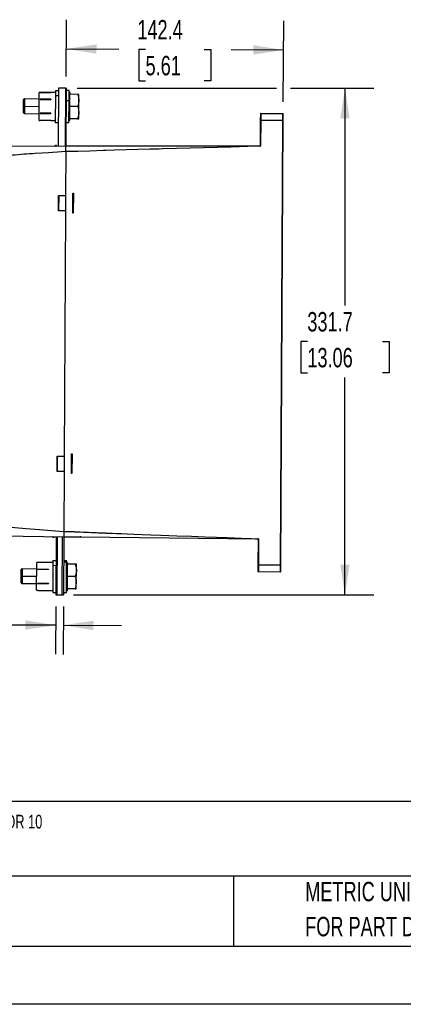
# Model space of a CAD drawing. Header units: millimetres. Extents: x 0 to 1676, y 0 to 1295.
# Tile 28 of 64: x 584 to 835, y 0 to 645. Entities that reach past the tile are written whole.
import ezdxf

# ---------------------------------------------------------------- set-up
doc = ezdxf.new("R2010")
doc.units = ezdxf.units.MM
doc.header["$LTSCALE"] = 6
doc.linetypes.add('CENTERX2', pattern=[20.32, 12.7, -2.54, 2.54, -2.54])
doc.layers.add('DIMENSIONS', color=140, linetype='Continuous', lineweight=25)
doc.layers.add('TEXT', color=140, linetype='Continuous', lineweight=25)
doc.styles.add('SLDTEXTSTYLE0', font='TXT', dxfattribs={"width": 0.7})
doc.dimstyles.new('SLDDIMSTYLE0', dxfattribs={"dimtxt": 12.948047, "dimasz": 19.812, "dimexe": 0, "dimexo": 0.0625, "dimgap": 3.237012, "dimtad": 0, "dimtih": 1, "dimtoh": 1, "dimrnd": 1e-09, "dimzin": 12, "dimdsep": 46, "dimtxsty": 'SLDTEXTSTYLE0', "dimsah": 1, "dimcen": 0.09, "dimadec": 0, "dimazin": 3, "dimtfac": 1, "dimtofl": 0, "dimtmove": 0, "dimatfit": 3, "dimfxl": 0, "dimfrac": 2, "dimtolj": 1, "dimtzin": 12, "dimarcsym": 0})
doc.dimstyles.new('SLDDIMSTYLE2', dxfattribs={"dimtxt": 12.948047, "dimasz": 19.812, "dimexe": 0, "dimexo": 0.0625, "dimgap": 3.237012, "dimtad": 0, "dimtih": 1, "dimtoh": 1, "dimrnd": 1e-09, "dimzin": 4, "dimdsep": 46, "dimtxsty": 'SLDTEXTSTYLE0', "dimsah": 1, "dimcen": 0.09, "dimadec": 0, "dimazin": 1, "dimtfac": 1, "dimtmove": 0, "dimatfit": 0, "dimfxl": 0, "dimfrac": 2, "dimtolj": 1, "dimtzin": 12, "dimarcsym": 0})

# ---------------------------------------------------------------- blocks, each defined once
blk = doc.blocks.new('SW_NOTE_0')
at = {"layer": 'TEXT', "color": 0, "linetype": 'CENTERX2', "lineweight": 18, "attachment_point": 1, "style": 'SLDTEXTSTYLE0'}
for s, insert, char_height in [('WEG ELECTRIC SSW900 SERIES FULL-FEATURED SOFT STARTER, 255A, 220-575 VAC AT 3-PHASE, TRIP CLASS 10/20/30, RATED FOR 10', (0, 11.55), 8.95695), ('START/HOUR, INTERNALLY BYPASSED, D FRAME, OPTIONAL COMMUNICATION AND RTD CARDS AVAILABLE', (0, -9.41), 8.957)]:
    blk.add_mtext(s, dxfattribs=dict(at, insert=insert, char_height=char_height))
blk = doc.blocks.new('SW_NOTE_0_3')
at = {"layer": 'TEXT', "color": 0, "linetype": 'CENTERX2', "lineweight": 18, "char_height": 12.7, "attachment_point": 1, "style": 'SLDTEXTSTYLE0'}
for s, insert in [('PART DIMENSIONS MAY DIFFER SLIGHTLY', (0, 16.37)), ("DUE TO MANUFACTURER'S VARIANCES", (0, -6.56))]:
    blk.add_mtext(s, dxfattribs=dict(at, insert=insert))
blk = doc.blocks.new('SW_NOTE_0_6')
at = {"layer": 'TEXT', "color": 0, "linetype": 'CENTERX2', "lineweight": 18, "char_height": 12.7, "attachment_point": 1, "style": 'SLDTEXTSTYLE0'}
for s, insert in [('METRIC UNITS USED', (0, 16.37)), ('FOR PART DESIGN', (0, -6.56))]:
    blk.add_mtext(s, dxfattribs=dict(at, insert=insert))
blk = doc.blocks.new('_D_7')
at = {"layer": 'DIMENSIONS'}
for p, q in [((614.19, 607.39), (614.38, 644.53)), ((756.5, 590.89), (756.78, 643.79)), ((614.28, 625.48), (648.7, 625.3)), ((666.24, 625.11), (661.9, 625.11)), ((661.9, 625.11), (661.9, 604.53)), ((704.72, 625.11), (709.07, 625.11)), ((709.07, 625.11), (709.07, 604.53)), ((756.68, 624.74), (722.26, 624.92)), ((661.9, 604.53), (666.24, 604.53)), ((709.07, 604.53), (704.72, 604.53))]:
    blk.add_line(p, q, dxfattribs=at)
for points in [[(614.28, 625.48), (634.08, 622.33), (634.11, 628.43)], [(756.68, 624.74), (736.89, 627.89), (736.85, 621.79)]]:
    blk.add_solid(points, dxfattribs=at)
at = {"layer": 'DIMENSIONS', "char_height": 12.7, "attachment_point": 1, "style": 'SLDTEXTSTYLE0'}
for s, insert in [('142.4', (660.86, 644.38)), ('5.61', (666.24, 620.9))]:
    blk.add_mtext(s, dxfattribs=dict(at, insert=insert))
blk = doc.blocks.new('_D_8')
at = {"layer": 'DIMENSIONS'}
for p, q in [((621.47, 599.77), (751.98, 599.77)), ((761.12, 599.77), (815.94, 599.77)), ((796.89, 599.77), (796.89, 457.42)), ((772.27, 433.94), (767.92, 433.94)), ((767.92, 433.94), (767.92, 413.36)), ((821.52, 433.94), (825.86, 433.94)), ((825.86, 433.94), (825.86, 413.36)), ((767.92, 413.36), (772.27, 413.36)), ((825.86, 413.36), (821.52, 413.36)), ((796.89, 268.11), (796.89, 410.46)), ((619.03, 268.11), (815.94, 268.11))]:
    blk.add_line(p, q, dxfattribs=at)
for points in [[(796.89, 599.77), (793.85, 579.96), (799.94, 579.96)], [(796.89, 268.11), (799.94, 287.92), (793.85, 287.92)]]:
    blk.add_solid(points, dxfattribs=at)
at = {"layer": 'DIMENSIONS', "char_height": 12.7, "attachment_point": 1, "style": 'SLDTEXTSTYLE0'}
for s, insert in [('331.7', (772.27, 453.21)), ('13.06', (772.27, 429.73))]:
    blk.add_mtext(s, dxfattribs=dict(at, insert=insert))
blk = doc.blocks.new('_D_9')
at = {"layer": 'DIMENSIONS'}
for p, q in [((607.37, 260.51), (607.21, 229.15)), ((612.37, 260.48), (612.21, 229.13)), ((520.68, 248.32), (516.33, 248.32)), ((516.33, 248.32), (516.33, 227.74)), ((559.15, 248.32), (563.5, 248.32)), ((563.5, 248.32), (563.5, 227.74)), ((584.94, 248.32), (573.8, 248.32)), ((607.31, 248.2), (584.94, 248.32)), ((612.31, 248.18), (650.41, 247.98)), ((516.33, 227.74), (520.68, 227.74)), ((563.5, 227.74), (559.15, 227.74))]:
    blk.add_line(p, q, dxfattribs=at)
for points in [[(607.31, 248.2), (587.51, 251.35), (587.48, 245.26)], [(612.31, 248.18), (632.1, 245.02), (632.14, 251.12)]]:
    blk.add_solid(points, dxfattribs=at)
at = {"layer": 'DIMENSIONS', "char_height": 12.7, "attachment_point": 1, "style": 'SLDTEXTSTYLE0'}
for s, insert in [('5.0', (526.06, 267.59)), ('0.20', (520.68, 244.11))]:
    blk.add_mtext(s, dxfattribs=dict(at, insert=insert))

msp = doc.modelspace()

# ---------------------------------------------------------------- linework, layer by layer
for p, q in [((609.149, 599.792), (608.95, 561.816)), ((609.449, 599.79), (609.149, 599.792)), ((609.25, 561.818), (609.449, 599.79)), ((613.849, 599.767), (609.449, 599.79)), ((613.849, 599.767), (613.651, 561.848)), ((614.149, 599.766), (613.849, 599.767)), ((614.149, 599.766), (613.95, 561.766)), ((596.439, 578.714), (596.534, 597.002)), ((597.195, 596.998), (596.534, 597.002)), ((597.249, 597.092), (597.195, 596.997)), ((597.195, 596.998), (597.249, 597.092)), ((597.195, 596.997), (604.274, 596.96)), ((597.249, 597.092), (604.22, 597.055)), ((604.274, 596.96), (604.22, 597.055)), ((607.134, 596.946), (604.274, 596.961)), ((607.124, 595.06), (607.031, 577.303)), ((607.141, 598.302), (607.124, 595.06)), ((607.124, 595.06), (609.124, 595.05)), ((607.141, 598.302), (609.141, 598.292)), ((616.141, 598.255), (614.141, 598.266)), ((616.107, 591.765), (616.141, 598.255)), ((616.734, 596.896), (616.134, 596.899)), ((616.687, 587.917), (616.727, 595.587)), ((616.727, 595.587), (616.728, 595.752)), ((616.728, 595.752), (616.734, 596.896)), ((621.813, 595.726), (616.728, 595.752)), ((622.528, 595.722), (621.813, 595.726)), ((622.507, 591.722), (622.528, 595.722)), ((586.108, 592.084), (586.065, 583.741)), ((586.108, 592.084), (586.941, 592.908)), ((586.915, 587.908), (586.888, 582.908)), ((586.941, 592.908), (586.915, 587.908)), ((586.915, 587.908), (596.486, 587.858)), ((586.941, 592.908), (596.513, 592.858)), ((597.172, 592.568), (597.17, 592.283)), ((597.225, 592.473), (597.17, 592.283)), ((597.17, 592.283), (604.249, 592.246)), ((604.251, 592.531), (597.172, 592.568)), ((597.172, 592.568), (597.225, 592.473)), ((597.225, 592.473), (604.196, 592.437)), ((604.251, 592.531), (604.196, 592.437)), ((604.196, 592.437), (604.249, 592.246)), ((604.249, 592.246), (604.251, 592.531)), ((614.107, 591.775), (616.107, 591.765)), ((616.031, 577.256), (616.107, 591.765)), ((616.645, 579.917), (616.685, 587.588)), ((616.685, 587.588), (616.686, 587.752)), ((616.686, 587.752), (616.687, 587.917)), ((621.772, 587.726), (616.686, 587.752)), ((622.465, 583.722), (622.507, 591.722)), ((586.888, 582.908), (586.065, 583.741)), ((596.46, 582.858), (586.888, 582.908)), ((597.124, 583.426), (597.122, 583.141)), ((597.177, 583.236), (597.122, 583.141)), ((597.122, 583.141), (604.201, 583.104)), ((604.203, 583.389), (597.124, 583.426)), ((597.124, 583.426), (597.177, 583.236)), ((597.177, 583.236), (604.148, 583.199)), ((604.203, 583.389), (604.148, 583.199)), ((604.148, 583.199), (604.201, 583.104)), ((604.201, 583.104), (604.203, 583.389)), ((622.444, 579.722), (622.465, 583.722)), ((741.463, 582.967), (741.441, 578.768)), ((741.763, 583.266), (741.762, 583.185)), ((741.763, 583.266), (756.315, 583.266)), ((756.465, 583.266), (756.315, 583.267)), ((756.441, 578.766), (756.465, 583.266)), ((596.439, 578.714), (597.099, 578.711)), ((604.178, 578.675), (597.099, 578.712)), ((597.099, 578.712), (597.099, 578.711)), ((597.099, 578.712), (597.153, 578.617)), ((597.099, 578.711), (597.153, 578.617)), ((604.123, 578.58), (597.153, 578.617)), ((604.178, 578.675), (604.123, 578.58)), ((604.123, 578.58), (604.178, 578.674)), ((604.178, 578.674), (607.038, 578.659)), ((607.031, 577.303), (609.031, 577.292)), ((614.031, 577.266), (616.031, 577.256)), ((616.038, 578.612), (616.638, 578.608)), ((616.638, 578.608), (616.644, 579.752)), ((616.644, 579.752), (616.645, 579.917)), ((621.73, 579.726), (616.644, 579.752)), ((621.73, 579.726), (622.444, 579.722)), ((741.441, 578.768), (741.353, 562.065)), ((741.441, 578.768), (741.739, 578.766)), ((741.739, 578.766), (741.651, 561.836)), ((741.739, 578.766), (756.292, 578.766)), ((754.767, 287.614), (756.292, 578.766)), ((754.917, 287.613), (756.441, 578.766)), ((756.441, 578.766), (756.292, 578.766)), ((613.951, 561.851), (573.949, 561.571)), ((594.468, 561.715), (594.468, 561.72)), ((599.738, 561.751), (599.738, 561.756)), ((606.369, 561.798), (607.144, 562.18)), ((607.944, 562.198), (607.144, 562.18)), ((607.944, 561.809), (607.944, 562.198)), ((613.932, 558.299), (613.951, 561.851)), ((741.129, 561.766), (613.95, 561.766)), ((741.353, 561.766), (741.129, 561.765)), ((741.511, 561.777), (741.353, 561.766)), ((613.928, 558.299), (613.781, 529.505)), ((609.229, 519.528), (609.281, 529.528)), ((609.314, 529.528), (609.262, 519.528)), ((609.281, 529.528), (613.781, 529.505)), ((613.781, 529.505), (613.729, 519.505)), ((618.559, 518.018), (618.627, 530.948)), ((618.562, 518.02), (618.629, 530.946)), ((618.627, 530.948), (618.942, 530.946)), ((618.627, 530.948), (618.629, 530.946)), ((618.629, 530.946), (618.756, 530.945)), ((618.688, 518.019), (618.756, 530.945)), ((618.756, 530.945), (618.942, 530.946)), ((618.942, 530.946), (618.874, 518.017)), ((613.729, 519.505), (609.229, 519.528)), ((613.729, 519.505), (612.888, 358.907)), ((618.559, 518.018), (618.562, 518.02)), ((618.874, 518.017), (618.559, 518.018)), ((618.688, 518.019), (618.562, 518.02)), ((618.874, 518.017), (618.688, 518.019)), ((608.336, 348.931), (608.388, 358.931)), ((608.421, 358.93), (608.368, 348.931)), ((608.388, 358.931), (612.888, 358.907)), ((612.888, 358.907), (612.836, 348.907)), ((617.666, 347.415), (617.734, 360.345)), ((617.668, 347.417), (617.736, 360.343)), ((617.734, 360.345), (618.049, 360.343)), ((617.734, 360.345), (617.736, 360.343)), ((617.736, 360.343), (617.863, 360.343)), ((617.795, 347.416), (617.863, 360.343)), ((617.863, 360.343), (618.049, 360.343)), ((618.049, 360.343), (617.981, 347.414)), ((612.836, 348.907), (608.336, 348.931)), ((612.836, 348.907), (612.63, 309.619)), ((617.666, 347.415), (617.668, 347.417)), ((617.981, 347.414), (617.666, 347.415)), ((617.795, 347.416), (617.668, 347.417)), ((617.981, 347.414), (617.795, 347.416)), ((572.615, 306.802), (612.612, 306.104)), ((604.999, 306.237), (605.761, 305.762)), ((605.761, 305.762), (606.561, 305.736)), ((606.561, 305.736), (606.576, 306.209)), ((607.612, 306.191), (607.413, 268.131)), ((608.413, 268.125), (608.612, 306.174)), ((611.612, 306.121), (611.412, 268.11)), ((612.611, 306.048), (612.412, 268.104)), ((612.611, 306.048), (623.316, 305.992)), ((623.469, 305.99), (623.316, 305.992)), ((623.469, 305.99), (739.783, 304.772)), ((739.783, 304.772), (740.006, 304.77)), ((740.005, 304.471), (739.917, 287.768)), ((740.304, 304.696), (740.216, 287.767)), ((605.53, 290.641), (605.513, 287.398)), ((605.53, 290.641), (607.53, 290.63)), ((612.53, 290.604), (614.53, 290.594)), ((614.524, 289.431), (614.53, 290.594)), ((584.498, 284.423), (584.454, 276.079)), ((584.498, 284.423), (585.33, 285.246)), ((585.33, 285.246), (585.304, 280.246)), ((585.33, 285.246), (594.902, 285.196)), ((594.828, 271.052), (594.923, 289.34)), ((595.584, 289.337), (594.923, 289.34)), ((595.559, 284.621), (595.561, 284.907)), ((595.559, 284.621), (595.614, 284.811)), ((602.638, 284.584), (595.559, 284.621)), ((595.561, 284.907), (602.64, 284.87)), ((595.614, 284.811), (595.561, 284.907)), ((595.584, 289.335), (595.638, 289.43)), ((595.584, 289.337), (595.638, 289.43)), ((602.663, 289.298), (595.584, 289.335)), ((602.585, 284.775), (595.614, 284.811)), ((595.638, 289.43), (602.609, 289.394)), ((602.585, 284.775), (602.64, 284.87)), ((602.638, 284.584), (602.585, 284.775)), ((602.663, 289.298), (602.609, 289.394)), ((602.609, 289.394), (602.663, 289.3)), ((602.64, 284.87), (602.638, 284.584)), ((605.523, 289.285), (602.663, 289.3)), ((605.513, 287.398), (605.42, 269.641)), ((605.513, 287.398), (607.513, 287.388)), ((614.524, 289.431), (612.524, 289.441)), ((614.42, 269.594), (614.524, 289.431)), ((615.123, 289.234), (614.523, 289.238)), ((615.076, 280.255), (615.116, 287.926)), ((615.116, 287.926), (615.117, 288.09)), ((615.117, 288.09), (615.123, 289.234)), ((620.203, 288.064), (615.117, 288.09)), ((620.917, 288.06), (620.203, 288.064)), ((620.854, 276.06), (620.896, 284.06)), ((620.896, 284.06), (620.917, 288.06)), ((739.917, 287.768), (739.895, 283.568)), ((739.917, 287.768), (740.216, 287.767)), ((740.216, 287.767), (754.767, 287.614)), ((754.917, 287.613), (754.767, 287.614)), ((754.893, 283.113), (754.917, 287.613)), ((585.304, 280.246), (585.278, 275.247)), ((585.304, 280.246), (594.876, 280.196)), ((615.034, 272.255), (615.074, 279.926)), ((615.074, 279.926), (615.075, 280.091)), ((615.075, 280.091), (615.076, 280.255)), ((620.161, 280.064), (615.075, 280.091)), ((740.192, 283.267), (754.744, 283.115)), ((754.893, 283.113), (754.744, 283.114)), ((585.278, 275.247), (584.454, 276.079)), ((594.849, 275.196), (585.278, 275.247)), ((594.828, 271.052), (595.488, 271.049)), ((595.488, 271.051), (602.567, 271.013)), ((595.542, 270.955), (595.488, 271.051)), ((595.488, 271.049), (595.542, 270.955)), ((595.511, 275.479), (595.513, 275.764)), ((595.511, 275.479), (595.566, 275.574)), ((602.59, 275.442), (595.511, 275.479)), ((595.513, 275.764), (602.592, 275.727)), ((595.566, 275.574), (595.513, 275.764)), ((595.542, 270.955), (602.513, 270.919)), ((595.566, 275.574), (602.537, 275.537)), ((602.513, 270.919), (602.567, 271.013)), ((602.513, 270.919), (602.567, 271.012)), ((602.513, 270.919), (602.567, 271.012)), ((602.537, 275.537), (602.592, 275.727)), ((602.59, 275.442), (602.537, 275.537)), ((602.567, 271.012), (605.428, 270.997)), ((602.592, 275.727), (602.59, 275.442)), ((614.427, 270.95), (615.027, 270.947)), ((615.027, 270.947), (615.033, 272.091)), ((615.033, 272.091), (615.034, 272.255)), ((620.119, 272.064), (615.033, 272.091)), ((620.119, 272.064), (620.833, 272.06)), ((620.833, 272.06), (620.854, 276.06)), ((605.42, 269.641), (607.42, 269.631)), ((607.413, 268.131), (608.413, 268.125)), ((608.413, 268.125), (611.412, 268.11)), ((611.412, 268.11), (612.412, 268.104)), ((612.42, 269.604), (614.42, 269.594))]:
    msp.add_line(p, q)
at = {"color": 7, "linetype": 'Continuous'}
msp.add_line((1676.415, 0.016), (0.015, 0.016), dxfattribs=at)
at = {"flags": 128}
for points in [[(621.813, 595.726), (622.322, 593.763), (622.507, 591.722)], [(622.507, 591.722), (622.308, 589.723), (621.772, 587.726)], [(621.772, 587.726), (622.28, 585.763), (622.465, 583.722)], [(622.465, 583.722), (622.266, 581.723), (621.73, 579.726)], [(741.463, 582.967), (741.469, 583.026), (741.485, 583.078)], [(741.762, 583.185), (741.76, 582.923), (741.755, 581.948), (741.748, 580.488), (741.739, 578.766)], [(756.292, 578.766), (756.301, 580.488), (756.308, 581.948), (756.313, 582.923), (756.315, 583.266)], [(741.129, 561.765), (738.749, 561.699), (722.061, 561.238), (677.53, 560.013), (677.278, 560.006), (675.133, 559.947), (669.034, 559.78), (645.731, 559.139), (640.196, 558.987), (638.599, 558.942), (629.831, 558.641), (621.882, 558.381), (617.907, 558.297), (615.919, 558.274), (614.926, 558.268), (614.429, 558.267), (614.18, 558.266), (614.056, 558.266), (613.994, 558.266), (613.963, 558.266), (613.952, 558.266), (613.949, 558.266), (613.947, 558.266), (613.944, 558.267), (613.94, 558.269), (613.937, 558.272), (613.935, 558.275), (613.931, 558.285), (613.928, 558.299)], [(741.353, 562.065), (741.363, 562.065), (741.391, 562.065)], [(741.391, 562.065), (741.411, 562.058), (741.436, 562.039), (741.508, 561.962), (741.57, 561.888), (741.615, 561.846), (741.634, 561.837), (741.643, 561.836), (741.651, 561.836)], [(613.928, 558.299), (611.163, 558.175), (608.515, 557.98), (605.366, 557.72), (602.725, 557.518), (598.326, 557.233), (593.925, 556.951), (592.057, 556.831), (590.189, 556.711), (588.09, 556.577), (586.457, 556.46), (584.677, 556.309), (582.744, 556.132), (580.902, 555.964), (579.162, 555.817), (577.392, 555.694), (575.667, 555.61), (573.917, 555.572)], [(572.646, 312.801), (580.566, 312.242), (588.053, 311.555), (596.725, 310.908), (604.53, 310.281), (612.63, 309.619)], [(612.63, 309.619), (612.636, 309.609), (612.641, 309.606), (612.643, 309.604), (612.645, 309.604), (612.693, 309.603), (612.734, 309.603), (612.803, 309.602), (612.912, 309.599), (613.133, 309.598), (613.526, 309.594), (614.199, 309.581), (614.83, 309.572), (615.425, 309.557), (615.787, 309.552), (616.118, 309.542), (616.652, 309.528), (617.619, 309.502), (618.245, 309.486), (618.662, 309.472), (619.15, 309.456), (619.799, 309.434), (620.299, 309.416), (620.785, 309.398), (621.153, 309.384), (621.538, 309.369), (623.495, 309.29), (625.483, 309.202), (626.209, 309.171), (626.598, 309.152), (626.978, 309.135), (627.269, 309.122), (627.586, 309.107), (627.762, 309.098), (627.93, 309.091), (628.122, 309.081), (628.22, 309.076), (628.287, 309.074), (628.309, 309.073), (628.319, 309.072), (628.323, 309.072), (628.326, 309.072), (628.327, 309.072), (628.338, 309.072), (628.37, 309.071), (628.524, 309.063), (628.623, 309.057), (628.63, 309.057), (628.688, 309.054), (628.849, 309.047), (630.838, 308.954), (632.625, 308.871), (634.039, 308.807), (635.283, 308.753), (636.357, 308.707), (638.08, 308.639), (638.566, 308.621), (639.1, 308.6), (639.681, 308.578), (640.31, 308.554), (640.986, 308.528), (642.322, 308.477), (644.534, 308.393), (647.127, 308.295), (650.364, 308.172), (654.245, 308.025), (658.77, 307.853), (663.938, 307.657), (669.751, 307.436), (676.207, 307.191), (686.736, 306.792), (696.338, 306.427), (705.013, 306.097), (712.761, 305.803), (719.582, 305.543), (724.558, 305.354), (728.891, 305.189), (732.579, 305.048), (735.624, 304.932), (738.026, 304.84), (739.783, 304.772)], [(623.316, 305.993), (623.654, 305.991), (624.003, 305.988)], [(624.003, 305.988), (623.674, 305.99), (623.469, 305.991)], [(740.042, 304.471), (740.014, 304.471), (740.005, 304.471)], [(620.896, 284.06), (620.697, 282.061), (620.161, 280.064)], [(620.203, 288.064), (620.711, 286.101), (620.896, 284.06)], [(740.216, 287.767), (740.206, 286.045), (740.198, 284.585), (740.193, 283.609), (740.192, 283.267)], [(754.744, 283.115), (754.745, 283.457), (754.75, 284.432), (754.758, 285.892), (754.767, 287.614)], [(620.161, 280.064), (620.669, 278.102), (620.854, 276.06)], [(739.895, 283.568), (739.901, 283.51), (739.916, 283.458)], [(620.854, 276.06), (620.655, 274.061), (620.119, 272.064)]]:
    msp.add_lwpolyline(points, dxfattribs=at)
for centre, radius, start, end in [((741.729, 582.985), 0.262, 82.612804, 159.216888), ((741.763, 582.966), 0.3, 90, 122.356067), ((741.053, 562.066), 0.3, 270, 359.7), ((741.11, 562.047), 0.282, 273.891745, 3.579952), ((741.508, 561.978), 0.201, 270.842609, 315.155419), ((780.512, 306.999), 167.902, 179.105693, 180.305396), ((739.705, 304.473), 0.3, 359.7, 89.4), ((739.761, 304.491), 0.282, 355.850204, 85.511884), ((740.076, 304.411), 0.365, 51.350789, 101.022667), ((723.567, 323.853), 25.438, 310.366316, 311.145142), ((740.161, 283.549), 0.262, 200.183112, 276.787196), ((740.195, 283.567), 0.3, 237.043933, 269.4)]:
    msp.add_arc(centre, radius, start, end)
at = {"layer": 'TEXT'}
for p, q in [((1638.3, 132.757), (38.1, 132.757)), ((1638.3, 83.82), (38.1, 83.82)), ((723.879, 83.82), (723.879, 38.1)), ((38.1, 38.1), (1638.3, 38.1))]:
    msp.add_line(p, q, dxfattribs=at)

# ---------------------------------------------------------------- block references
at = {"layer": 'TEXT', "linetype": 'CENTERX2', "lineweight": 18}
for name, p in [('SW_NOTE_0', (45.53, 112.533)), ('SW_NOTE_0_3', (330.716, 63.813)), ('SW_NOTE_0_6', (770.87, 63.813))]:
    msp.add_blockref(name, p, dxfattribs=at)

# ---------------------------------------------------------------- dimensions: what is measured, and where the dimension line sits
at = {"layer": 'DIMENSIONS'}
for base, p1, p2, angle, dimstyle, picture, middle in [((756.682, 624.736), (614.149, 599.766), (756.465, 583.266), 359.7, 'SLDDIMSTYLE0', '_D_7', (685.483, 625.109)), ((796.893, 599.767), (611.412, 268.11), (613.849, 599.767), 90, 'SLDDIMSTYLE0', '_D_8', (796.893, 433.938)), ((607.308, 248.202), (612.412, 268.104), (607.413, 268.131), 359.7, 'SLDDIMSTYLE2', '_D_9', (584.942, 248.319))]:
    dim = msp.add_linear_dim(base=base, p1=p1, p2=p2, angle=angle, dimstyle=dimstyle, dxfattribs=at)
    dim.commit()
    dim.dimension.update_dxf_attribs({"geometry": picture, "text_midpoint": middle, "dimtype": 160})

doc.saveas('drawing.dxf')
